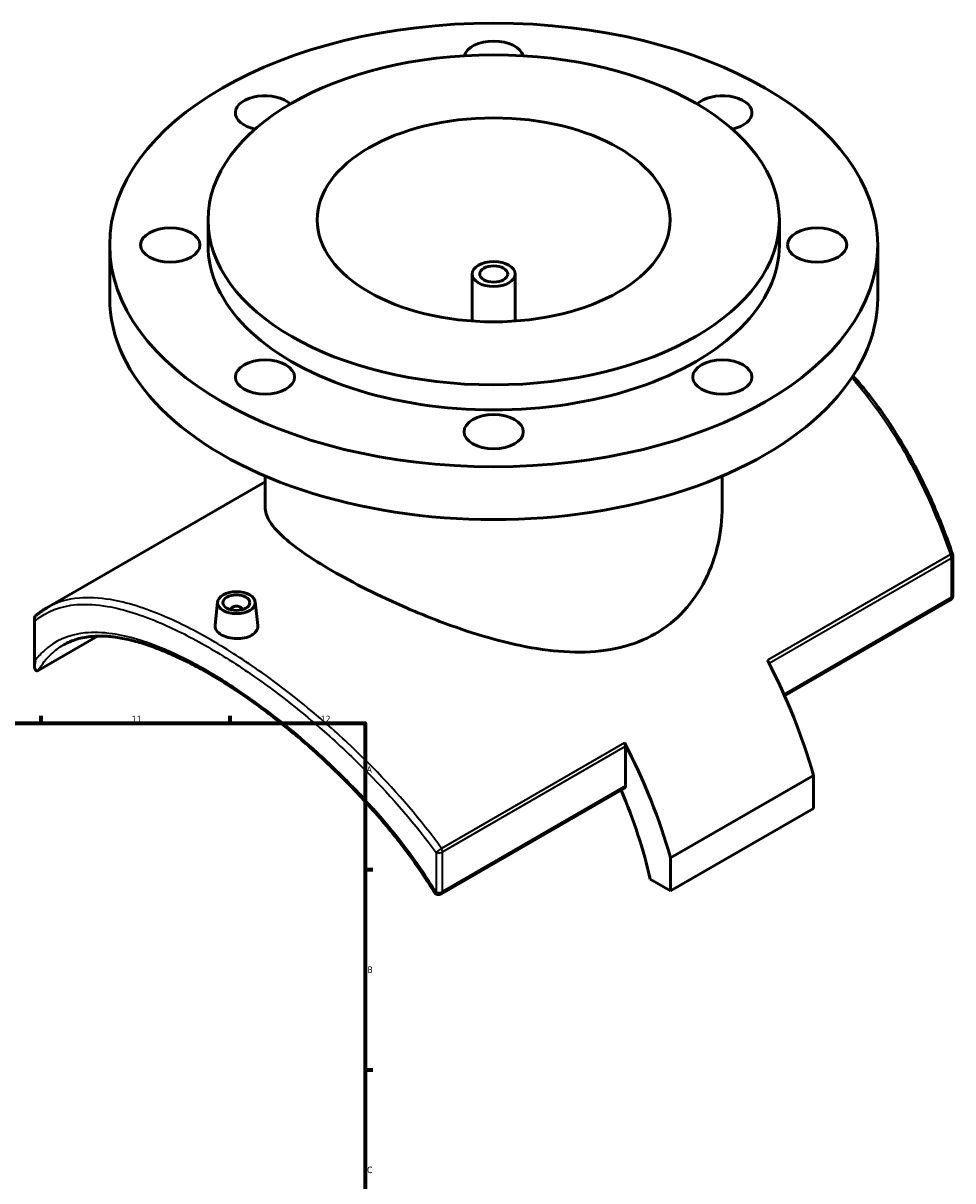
# Model space of a CAD drawing. Header units: millimetres. Extents: x -519 to 1053, y -190 to 834.
# Tile 9 of 9: x 694 to 1039, y 404 to 834. Entities that reach past the tile are written whole.
import ezdxf

# ---------------------------------------------------------------- set-up
doc = ezdxf.new("R2010")
doc.units = ezdxf.units.MM
for name, color, linetype, lineweight in [('Border (ANSI)', 7, 'Continuous', 70), ('Visible (ANSI)', 7, 'Continuous', 50), ('Visible Narrow (ANSI)', 7, 'Continuous', 35)]:
    doc.layers.add(name, color=color, linetype=linetype, lineweight=lineweight)
doc.styles.add('Note Text (ANSI)', font='tahoma.ttf')

# ---------------------------------------------------------------- blocks, each defined once
blk = doc.blocks.new('Borders Default Border')
at = {"layer": 'Border (ANSI)'}
for p, q in [((700.83, 574), (700.83, 576.8)), ((770.92, 574), (770.92, 576.8)), ((821, 519.75), (823.8, 519.75)), ((821, 445.5), (823.8, 445.5))]:
    blk.add_line(p, q, dxfattribs=at)
at = {"layer": 'Border (ANSI)', "flags": 128}
blk.add_lwpolyline([(20, 20), (20, 574), (821, 574), (821, 20), (20, 20)], dxfattribs=at)
at = {"layer": 'Border (ANSI)', "color": 5, "true_color": 0x0000ff, "char_height": 2.4, "attachment_point": 7, "style": 'Note Text (ANSI)'}
for s, insert in [('11', (734.43, 574.4)), ('12', (804.52, 574.4)), ('A', (821.58, 555.68)), ('B', (821.87, 481.43)), ('C', (821.71, 407.13))]:
    blk.add_mtext(s, dxfattribs=dict(at, insert=insert))

msp = doc.modelspace()

# ---------------------------------------------------------------- linework, layer by layer
at = {"layer": 'Visible (ANSI)'}
for p, q in [((762.7, 751.43), (762.7, 760.74)), ((974.7, 751.43), (974.7, 760.74)), ((726.2, 731.84), (726.2, 751.43)), ((1011.2, 731.84), (1011.2, 751.43)), ((860.7, 723.21), (860.7, 740.65)), ((876.7, 723.21), (876.7, 740.65)), ((783.9, 654.19), (783.9, 665.72)), ((953.5, 654.19), (953.5, 665.72)), ((783.9, 663.6), (702.94, 616.86)), ((1039.09, 621.43), (1039.09, 636.12)), ((766.25, 619), (765.31, 610.28)), ((780.22, 619), (781.16, 610.3)), ((1038.09, 619.69), (976.64, 584.21)), ((771.24, 616.3), (771.24, 616.11)), ((775.24, 616.3), (775.24, 616.11)), ((698.31, 595.35), (698.31, 612.88)), ((721.71, 606.35), (699.65, 593.61)), ((917.59, 550.8), (917.59, 565.5)), ((987.38, 554.7), (934.35, 524.08)), ((987.38, 554.7), (987.38, 542.45)), ((917.18, 549.89), (849.3, 510.7)), ((987.38, 542.45), (934.35, 511.83)), ((934.35, 511.83), (934.35, 524.08)), ((926.81, 516.19), (934.35, 511.83))]:
    msp.add_line(p, q, dxfattribs=at)
for centre, start, end in [((1037.09, 636.12), 0, 18.9932), ((1037.09, 621.43), 300, 0), ((848.3, 512.43), 211.4967, 300)]:
    msp.add_arc(centre, 2, start, end, dxfattribs=at)
for centre, major_axis in [((868.7, 751.43), (142.5, 0)), ((868.7, 760.74), (106, 0)), ((868.7, 760.74), (65.5, 0)), ((748.7, 751.43), (11, 0)), ((988.7, 751.43), (-11, 0)), ((868.7, 740.65), (8, 0)), ((868.7, 740.65), (5.2, 0)), ((783.84, 702.44), (11, 0)), ((953.55, 702.44), (11, 0)), ((868.7, 682.15), (11, 0)), ((773.24, 618.75), (-7, 0)), ((773.24, 618.75), (5, 0))]:
    msp.add_ellipse(centre, major_axis=major_axis, ratio=0.57735, dxfattribs=at)
for centre, major_axis, start_param, end_param in [((868.7, 820.71), (-11, 0), 3.28401, 6.140768), ((783.84, 800.42), (-11, 0), 3.688145, 7.516608), ((953.55, 800.42), (11, 0), 5.049763, 8.878225), ((868.7, 751.43), (-106, 0), 0, 3.141593), ((868.7, 731.84), (-142.5, 0), 0, 3.141593), ((773.24, 616.3), (-2, 0), 2.963882, 6.460896), ((895.21, 566.21), (70, -121.24), 1.158856, 1.495442), ((916.18, 566.32), (1, -1.73), 0.785398, 1.495442), ((842.18, 535.59), (-70, 121.24), 4.300448, 4.637035), ((916.18, 551.62), (1, -1.73), 0, 0.785398), ((842.18, 535.59), (62.5, -108.25), 1.078181, 1.368462)]:
    msp.add_ellipse(centre, major_axis=major_axis, ratio=0.57735, start_param=start_param, end_param=end_param, dxfattribs=at)
for points, knots in [([(1038.98, 636.78), (1037.73, 640.41), (1036.4, 644.01), (1033.58, 651.13), (1032.09, 654.64), (1028.96, 661.55), (1027.31, 664.95), (1023.87, 671.57), (1022.08, 674.79), (1018.36, 681.05), (1016.43, 684.07), (1012.46, 689.9), (1010.42, 692.71), (1006.28, 697.99), (1004.2, 700.47), (1002.06, 702.85)], [4.844124, 4.844124, 4.844124, 4.844124, 5.989808, 5.989808, 7.135492, 7.135492, 8.279927, 8.279927, 9.414815, 9.414815, 10.536256, 10.536256, 11.641977, 11.641977, 12.695515, 12.695515, 12.695515, 12.695515]), ([(928.66, 607.24), (924.76, 604.98), (920.39, 603.25), (910.99, 600.98), (905.95, 600.43), (895.53, 600.37), (890.14, 600.86), (879.34, 602.57), (873.93, 603.8), (863.5, 606.66), (858.1, 608.38), (847.3, 612.27), (841.88, 614.43), (831.43, 618.94), (826.37, 621.31), (816.96, 626.01), (812.61, 628.35), (804.86, 632.83), (801.27, 635.07), (795, 639.42), (792.32, 641.53), (788.05, 645.51), (786.46, 647.4), (784.38, 650.95), (783.9, 652.62), (783.9, 654.19)], [0, 0, 0, 0, 1.654511, 1.654511, 3.309022, 3.309022, 4.963533, 4.963533, 6.618044, 6.618044, 8.26137, 8.26137, 9.904695, 9.904695, 11.548021, 11.548021, 13.191347, 13.191347, 14.834673, 14.834673, 16.477998, 16.477998, 18.121324, 18.121324, 19.76465, 19.76465, 19.76465, 19.76465]), ([(953.5, 654.19), (953.5, 649.74), (953.01, 645.11), (950.93, 635.95), (949.34, 631.44), (945.08, 623.03), (942.42, 619.12), (936.15, 612.35), (932.56, 609.49), (928.66, 607.24)], [46.147343, 46.147343, 46.147343, 46.147343, 47.801854, 47.801854, 49.456365, 49.456365, 51.110876, 51.110876, 52.765387, 52.765387, 52.765387, 52.765387]), ([(698.77, 613.9), (699.03, 614.12), (699.3, 614.34), (699.83, 614.77), (700.11, 614.98), (700.66, 615.38), (700.93, 615.58), (701.5, 615.97), (701.78, 616.15), (702.36, 616.52), (702.65, 616.69), (702.94, 616.86)], [3.810647, 3.810647, 3.810647, 3.810647, 4.03628, 4.03628, 4.261913, 4.261913, 4.487547, 4.487547, 4.71318, 4.71318, 4.938813, 4.938813, 4.938813, 4.938813]), ([(698.56, 612.01), (698.56, 612.02), (698.56, 612.02), (698.47, 612.17), (698.4, 612.32), (698.32, 612.63), (698.3, 612.79), (698.32, 613.15), (698.37, 613.36), (698.55, 613.67), (698.65, 613.8), (698.77, 613.9)], [-0.2702673, -0.2702673, -0.2702673, -0.2702673, -0.2695901, -0.2695901, -0.2118467, -0.2118467, -0.1546466, -0.1546466, -0.0749391, -0.0749391, -0.0177064, -0.0177064, -0.0177064, -0.0177064]), ([(778.86, 606.67), (778.15, 606.26), (777.26, 605.92), (775.3, 605.49), (774.24, 605.4), (772.24, 605.45), (771.18, 605.59), (769.23, 606.09), (768.34, 606.45), (766.93, 607.27), (766.32, 607.77), (765.5, 608.87), (765.3, 609.46), (765.3, 610.1), (765.3, 610.19), (765.31, 610.28)], [0, 0, 0, 0, 0.29914, 0.29914, 0.59828, 0.59828, 0.89725, 0.89725, 1.19622, 1.19622, 1.49519, 1.49519, 1.79416, 1.79416, 1.842439, 1.842439, 1.842439, 1.842439]), ([(781.16, 610.3), (781.17, 610.2), (781.17, 610.1), (781.18, 609.4), (780.98, 608.77), (780.17, 607.6), (779.56, 607.08), (778.86, 606.67)], [4.1375671, 4.1375671, 4.1375671, 4.1375671, 4.1865992, 4.1865992, 4.4857391, 4.4857391, 4.7848791, 4.7848791, 4.7848791, 4.7848791]), ([(846.6, 511.39), (844.88, 514.19), (843.07, 516.98), (839.28, 522.5), (837.3, 525.25), (833.19, 530.67), (831.06, 533.35), (826.69, 538.62), (824.44, 541.21), (819.85, 546.29), (817.52, 548.78), (812.79, 553.62), (810.39, 555.98), (805.58, 560.56), (803.15, 562.77), (798.3, 567.06), (795.87, 569.13), (791.03, 573.11), (788.62, 575.03), (783.82, 578.69), (781.44, 580.45), (776.72, 583.79), (774.38, 585.38), (769.77, 588.39), (767.49, 589.82), (762.99, 592.5), (760.77, 593.75), (756.41, 596.1), (754.27, 597.19), (750.06, 599.19), (747.99, 600.1), (743.95, 601.74), (741.97, 602.48), (738.11, 603.76), (736.22, 604.31), (732.56, 605.22), (730.77, 605.58), (727.31, 606.11), (725.63, 606.27), (722.55, 606.39), (721.13, 606.36), (717.74, 606.09), (715.84, 605.74), (712.27, 604.68), (710.61, 603.97), (709.06, 603.07)], [4.217884, 4.217884, 4.217884, 4.217884, 5.245495, 5.245495, 6.28055, 6.28055, 7.318882, 7.318882, 8.35596, 8.35596, 9.387505, 9.387505, 10.41009, 10.41009, 11.421417, 11.421417, 12.420384, 12.420384, 13.407009, 13.407009, 14.382353, 14.382353, 15.348329, 15.348329, 16.307379, 16.307379, 17.262186, 17.262186, 18.215464, 18.215464, 19.169899, 19.169899, 20.128153, 20.128153, 21.09293, 21.09293, 22.06734, 22.06734, 23.055706, 23.055706, 23.957474, 23.957474, 25.310124, 25.310124, 26.662775, 26.662775, 26.662775, 26.662775]), ([(698.89, 593.59), (698.78, 593.64), (698.69, 593.74), (698.48, 594.05), (698.39, 594.36), (698.26, 595.45), (698.33, 596.35), (698.56, 597.31), (698.56, 597.31), (698.56, 597.31)], [-0.8443628, -0.8443628, -0.8443628, -0.8443628, -0.7265297, -0.7265297, -0.4601678, -0.4601678, 0, 0, 0.002068, 0.002068, 0.002068, 0.002068]), ([(698.89, 593.59), (698.99, 593.54), (699.1, 593.5), (699.29, 593.5), (699.36, 593.5), (699.5, 593.54), (699.58, 593.57), (699.65, 593.61)], [0.4681152, 0.4681152, 0.4681152, 0.4681152, 0.5412023, 0.5412023, 0.5827827, 0.5827827, 0.6213898, 0.6213898, 0.6213898, 0.6213898])]:
    msp.add_open_spline(points, degree=3, knots=knots, dxfattribs=at)
at = {"layer": 'Visible Narrow (ANSI)'}
for p, q in [((1038.16, 636.57), (970.28, 597.38)), ((970.87, 596.26), (1038.5, 635.31)), ((1038.5, 635.31), (1038.5, 620.61)), ((1038.5, 620.61), (976.4, 584.75)), ((698.56, 597.31), (698.56, 612.01)), ((917.25, 566.76), (849.38, 527.58)), ((849.72, 526.31), (917.59, 565.5)), ((917.59, 550.8), (849.72, 511.61)), ((847.33, 526.12), (847.33, 511.42)), ((849.72, 511.61), (849.72, 526.31))]:
    msp.add_line(p, q, dxfattribs=at)
for centre, major_axis, ratio, start_param, end_param in [((1037.09, 636.12), (1.89, 0.65), 0.044197, 0, 0.952688), ((1037.09, 636.12), (1, -1.73), 0.57735, 0.785398, 1.495442), ((1037.09, 636.12), (2, 0), 0.57735, 5.497787, 6.283185), ((1037.09, 621.43), (1, -1.73), 0.57735, 0, 0.785398), ((1037.09, 621.43), (2, 0), 0.57735, 5.497787, 6.283185), ((848.3, 527.13), (-1.62, -1.18), 0.165098, 0.807509, 2.170491), ((848.3, 527.13), (2, 0), 0.57735, 4.202536, 5.497787), ((848.3, 527.13), (-1, 1.73), 0.57735, 3.926991, 4.637035), ((848.3, 512.43), (-1.71, -1.04), 0.238088, 0, 0.823828), ((848.3, 512.43), (-2, 0), 0.57735, 1.060944, 2.356194), ((848.3, 512.43), (1, -1.73), 0.57735, 0, 0.785398)]:
    msp.add_ellipse(centre, major_axis=major_axis, ratio=ratio, start_param=start_param, end_param=end_param, dxfattribs=at)
for points, knots in [([(1001.6, 702.16), (1004.85, 698.5), (1007.96, 694.61), (1015.06, 684.8), (1018.9, 678.69), (1028.6, 661.11), (1033.84, 649.04), (1038.16, 636.57)], [-12.595398, -12.595398, -12.595398, -12.595398, -10.990602, -10.990602, -8.750625, -8.750625, -4.844124, -4.844124, -4.844124, -4.844124]), ([(849.38, 527.58), (841.72, 538.12), (833.04, 548.21), (818.53, 563.02), (813.07, 568.19), (799.32, 580.31), (790.93, 586.94), (776.34, 597.28), (770.09, 601.3), (764.04, 604.79), (757.99, 608.28), (752.14, 611.25), (739.33, 616.74), (732.58, 618.84), (722.34, 620.57), (718.5, 620.77), (710.46, 620.09), (706.46, 618.89), (702.94, 616.86)], [-27.85249, -27.85249, -27.85249, -27.85249, -23.945612, -23.945612, -21.705876, -21.705876, -18.397027, -18.397027, -15.866858, -15.866858, -15.866858, -13.336688, -13.336688, -10.027839, -10.027839, -7.788103, -7.788103, -4.938813, -4.938813, -4.938813, -4.938813]), ([(698.56, 612.01), (702.82, 615.55), (707.98, 617.54), (717.56, 618.29), (721.36, 618.07), (731.48, 616.31), (738.15, 614.21), (750.84, 608.74), (756.64, 605.8), (762.63, 602.34), (768.62, 598.88), (774.82, 594.9), (789.28, 584.69), (797.61, 578.14), (811.26, 566.17), (816.68, 561.07), (831.09, 546.46), (839.72, 536.51), (847.33, 526.12)], [3.881225, 3.881225, 3.881225, 3.881225, 7.788103, 7.788103, 10.027839, 10.027839, 13.336688, 13.336688, 15.866858, 15.866858, 15.866858, 18.397027, 18.397027, 21.705876, 21.705876, 23.945612, 23.945612, 27.85249, 27.85249, 27.85249, 27.85249]), ([(847.33, 511.42), (845.57, 514.28), (843.72, 517.11), (834.67, 530.26), (826.44, 540.18), (812.98, 554.25), (808.18, 558.9), (795.54, 570.3), (787.58, 576.7), (773.93, 586.44), (768.2, 590.15), (762.63, 593.36), (757.06, 596.57), (751.67, 599.29), (739.59, 604.41), (733.12, 606.34), (723.6, 607.73), (720.16, 607.84), (710.94, 606.86), (705.85, 604.63), (700.59, 599.75), (699.54, 598.59), (698.56, 597.31)], [4.217884, 4.217884, 4.217884, 4.217884, 5.251359, 5.251359, 9.073592, 9.073592, 11.083926, 11.083926, 14.269894, 14.269894, 16.618841, 16.618841, 16.618841, 18.967788, 18.967788, 22.15379, 22.15379, 24.164107, 24.164107, 27.98634, 27.98634, 29.019814, 29.019814, 29.019814, 29.019814]), ([(699.65, 593.61), (701.09, 595.96), (702.72, 597.99), (705.94, 601.01), (707.44, 602.14), (709.06, 603.07)], [-29.709162, -29.709162, -29.709162, -29.709162, -27.98634, -27.98634, -26.662775, -26.662775, -26.662775, -26.662775])]:
    msp.add_open_spline(points, degree=3, knots=knots, dxfattribs=at)

# ---------------------------------------------------------------- block references
msp.add_blockref('Borders Default Border', (0, 0))

doc.saveas('drawing.dxf')
